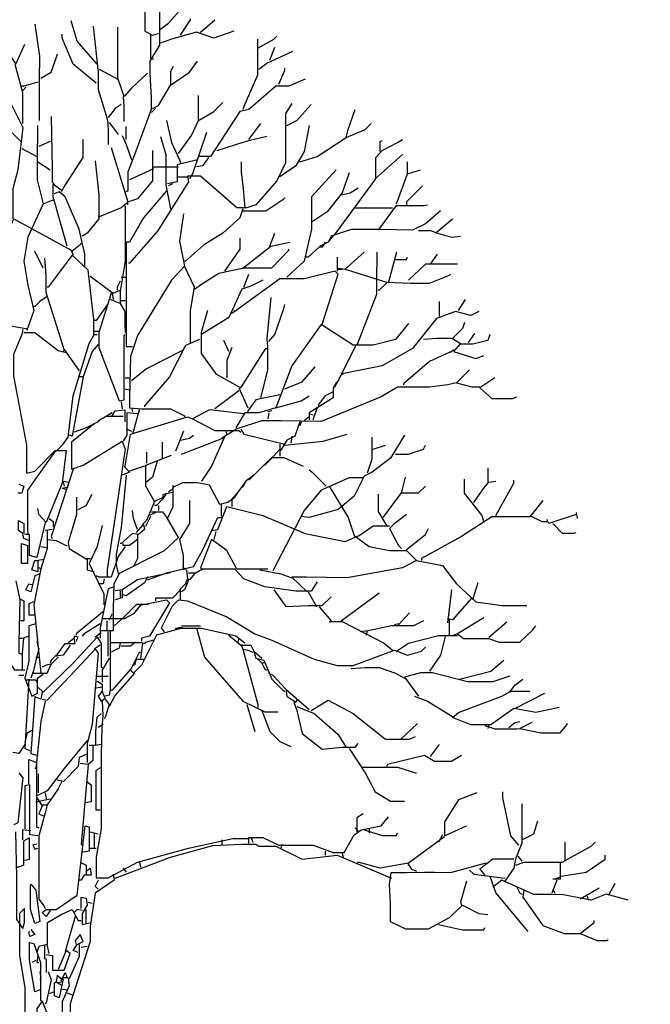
# Model space of a CAD drawing. Header units: metres. Extents: x 184432 to 189351, y 346610 to 348484.
# Tile 22 of 63: x 188943.07 to 188948.35, y 348433.98 to 348442.22. Entities that reach past the tile are written whole.
import ezdxf

# ---------------------------------------------------------------- set-up
doc = ezdxf.new("R2010")
doc.units = ezdxf.units.M
doc.header["$PDMODE"] = 35
doc.header["$PDSIZE"] = 0.075
doc.layers.add('B-ME-GR-BOOM-SD', color=90, linetype='Continuous', lineweight=25)
doc.layers.add('X-XX-AL-DETAIL1-M', color=7, linetype='Continuous', lineweight=18)
doc.styles.add('NLCS-ISO-ANNOTATIEF-T18', font='NLCS-ISO.ttf', dxfattribs={"height": 1.8})
doc.dimstyles.new('NLCS-ANNOTATIEF-T18-PIJL_L2_H0', dxfattribs={"dimtxt": 2.5, "dimasz": 1.8, "dimexe": 2, "dimexo": 2, "dimgap": 0.7, "dimtad": 1, "dimzin": 0, "dimdsep": 46, "dimtxsty": 'NLCS-ISO-ANNOTATIEF-T18', "dimcen": 0, "dimdle": 2, "dimclrd": 256, "dimclre": 256, "dimclrt": 10, "dimaunit": 2, "dimadec": 0, "dimazin": 0, "dimtfac": 1, "dimtdec": 3, "dimtofl": 0, "dimtmove": 0, "dimatfit": 3, "dimfxl": 2, "dimfxlon": 1, "dimtfillclr": 256, "dimtolj": 1, "dimtzin": 0, "dimlwd": -1, "dimlwe": -1, "dimarcsym": 0})

# ---------------------------------------------------------------- blocks, each defined once
blk = doc.blocks.new('*D84')
at = {"layer": 'Defpoints', "color": 0, "transparency": 16777216}
for p in [(188917.4566, 348444.8308), (188917.4566, 348426.8231), (188943.2266, 348426.809)]:
    blk.add_point(p, dxfattribs=at)
at = {"layer": 'X-XX-AL-DETAIL1-M', "transparency": 16777216}
for p, q in [((188917.4566, 348443.8308), (188917.4566, 348445.8308)), ((188943.2266, 348443.8308), (188943.2266, 348445.8308)), ((188942.3266, 348444.8308), (188918.3566, 348444.8308))]:
    blk.add_line(p, q, dxfattribs=at)
for points in [[(188918.3566, 348444.9808), (188918.3566, 348444.6808), (188917.4566, 348444.8308)], [(188942.3266, 348444.9808), (188942.3266, 348444.6808), (188943.2266, 348444.8308)]]:
    blk.add_solid(points, dxfattribs=at)
at = {"layer": 'X-XX-AL-DETAIL1-M', "color": 10, "transparency": 16777216, "insert": (188930.3416, 348445.6308), "char_height": 0.9, "attachment_point": 5, "style": 'NLCS-ISO-ANNOTATIEF-T18'}
blk.add_mtext('\\A1;Bos', dxfattribs=at)
blk = doc.blocks.new('*D85')
at = {"layer": 'Defpoints', "color": 0, "transparency": 16777216}
for p in [(188943.2266, 348444.8308), (188948.5367, 348430.9338), (188943.2266, 348426.809)]:
    blk.add_point(p, dxfattribs=at)
at = {"layer": 'X-XX-AL-DETAIL1-M', "transparency": 16777216}
for p, q in [((188943.2266, 348443.8308), (188943.2266, 348445.8308)), ((188948.5367, 348443.8308), (188948.5367, 348445.8308)), ((188947.6367, 348444.8308), (188944.1266, 348444.8308))]:
    blk.add_line(p, q, dxfattribs=at)
for points in [[(188944.1266, 348444.9808), (188944.1266, 348444.6808), (188943.2266, 348444.8308)], [(188947.6367, 348444.9808), (188947.6367, 348444.6808), (188948.5367, 348444.8308)]]:
    blk.add_solid(points, dxfattribs=at)
at = {"layer": 'X-XX-AL-DETAIL1-M', "color": 10, "transparency": 16777216, "insert": (188945.8817, 348445.7658), "char_height": 0.9, "attachment_point": 5, "style": 'NLCS-ISO-ANNOTATIEF-T18'}
blk.add_mtext('\\A1;Ruigte', dxfattribs=at)
blk = doc.blocks.new('SGR-BOOM_S02_D_ZIJ-D')
at = {"flags": 128}
for points in [[(0.9207, 11.2832), (0.9207, 10.9553), (0.9837, 10.9216), (1.0426, 10.9385)], [(1.051, 10.9721), (1.1182, 11.0225), (1.2275, 11.1444), (1.3705, 11.1444), (1.4629, 11.2327)], [(1.0426, 11.1402), (1.0426, 10.8376), (0.9627, 10.703), (0.9606, 10.5937), (0.9721, 10.4004), (0.9721, 10.2995), (0.824, 9.8959), (0.7777, 9.7782), (0.7777, 9.6184), (0.7651, 9.61)], [(0.5213, 10.6778), (0.3531, 10.8712), (0.3027, 11.0394)], [(1.2191, 10.9216), (1.3032, 11.0478), (1.3032, 11.0562)], [(1.3873, 10.9469), (1.505, 11.0478)], [(0, 11.0141), (0.0378, 10.7451), (0.0357, 10.5433), (0.0347, 10.4592), (0.0347, 10.207)], [(0.4877, 10.9973), (0.5297, 10.6106), (0.5297, 10.4676), (0.597, 10.249), (0.6096, 10.1902), (0.6117, 10.1061), (0.6117, 10.0052)], [(0.5381, 10.6358), (0.6936, 10.5517), (0.6936, 10.9889)], [(0.5129, 10.5181), (0.3195, 10.6778), (0.227, 10.8964), (0.227, 10.9301)], [(0.9669, 10.9216), (0.9669, 10.7283), (0.9921, 10.7199)], [(1.6647, 10.9553), (1.4966, 10.8964), (1.3537, 10.9469), (1.1434, 10.888), (1.051, 10.8544)], [(1.8623, 10.888), (1.8623, 10.5853), (1.7488, 10.3247), (1.7404, 10.2995)], [(1.8665, 10.8123), (2.001, 10.888), (2.0263, 10.9132)], [(-0.2943, 10.8712), (-0.1597, 10.6778), (-0.0841, 10.846)], [(1.9674, 10.7115), (2.0095, 10.8207)], [(-0.2859, 10.7115), (-0.2859, 10.619), (-0.227, 10.4004), (-0.1009, 10.1481), (-0.1429, 9.795), (-0.185, 9.6353), (-0.185, 9.383)], [(0.0504, 10.5601), (0.1345, 10.6106), (0.185, 10.7535), (0.185, 10.7619)], [(1.8749, 10.6358), (1.9422, 10.6862), (2.1608, 10.7871)], [(-0.1681, 10.6778), (-0.1051, 10.4424), (-0.1051, 10.1818)], [(0.9837, 10.3079), (1.0341, 10.3331), (1.135, 10.5013), (1.2948, 10.6106), (1.3621, 10.703)], [(1.1392, 10.5013), (1.1392, 10.619), (1.1603, 10.661)], [(2.0431, 10.5097), (2.0935, 10.6274), (2.0935, 10.6442)], [(0.9417, 10.6022), (0.8071, 10.476), (0.7483, 10.4088), (0.6978, 10.5517)], [(2.2617, 10.5517), (2.1272, 10.4929), (2.0179, 10.4929), (1.7908, 10.2995), (1.7152, 10.2827), (1.4714, 9.9043), (1.3789, 9.9043)], [(0.0252, 10.5265), (-0.0925, 10.4929), (-0.1093, 10.4929)], [(-0.0757, 10.4844), (-0.1009, 10.4592)], [(0.7399, 10.4088), (0.7441, 10.3247), (0.7441, 10.1986)], [(1.3705, 10.207), (1.3705, 10.4172)], [(-0.1177, 10.0304), (-0.2943, 10.207), (-0.3363, 10.3331)], [(0.7231, 10.3415), (0.6726, 10.3079), (0.6138, 10.2322)], [(2.1524, 10.3499), (2.0977, 10.2658), (2.0977, 9.8539), (2.0263, 9.7025), (1.8497, 9.5007), (1.774, 9.4755), (1.69, 9.4755), (1.3873, 9.7404), (1.278, 9.7404), (1.2864, 9.6941), (1.0257, 9.2821), (0.7903, 9.0131), (0.7819, 9.0131)], [(1.0089, 10.3079), (0.9753, 10.2742)], [(1.2023, 9.9295), (1.3116, 10.0809), (1.3705, 10.207), (1.4966, 10.2827), (1.5722, 10.3583)], [(2.1103, 10.1649), (2.1944, 10.207), (2.3121, 10.3415)], [(2.6064, 10.0641), (2.6232, 10.1313), (2.6821, 10.2995)], [(0.1345, 10.2406), (0.1429, 9.8034), (0.1429, 9.6941), (0.1597, 9.6773)], [(0.021, 10.1649), (0.0189, 9.8623), (0.0189, 9.7109), (0.0673, 9.5091), (0.1513, 9.5428)], [(0.6222, 10.1902), (0.6978, 10.0893)], [(0.7651, 10.0472), (0.7651, 10.1565)], [(1.1014, 10.207), (1.1434, 10.022), (1.2107, 9.8791), (1.2191, 9.8539)], [(1.7908, 10.0472), (1.8917, 10.1818)], [(2.2953, 10.1649), (2.2533, 9.9463), (2.186, 9.8286), (2.0515, 9.7362)], [(2.2196, 9.8623), (2.3626, 9.9043), (2.6064, 10.0641), (2.7661, 10.1313), (2.8166, 10.1818)], [(0.7315, 10.0809), (0.7651, 10.0052), (0.8071, 9.8791)], [(1.051, 10.0725), (1.0972, 9.9211), (1.0972, 9.6689), (1.135, 9.4671)], [(1.4377, 10.1061), (1.32, 9.7614), (1.2948, 9.7193)], [(1.9422, 10.0725), (1.7992, 10.0388), (1.7404, 10.022), (1.5302, 9.9548), (1.5218, 9.9548)], [(-0.1093, 9.9716), (0.0168, 9.9043)], [(0.1261, 10.0304), (0.0336, 9.9884)], [(0.3994, 10.0472), (0.3994, 9.8959), (0.2522, 9.6689), (0.2186, 9.61)], [(0.639, 9.98), (0.7735, 9.5344), (0.7735, 9.5007)], [(2.4635, 9.1981), (2.4887, 9.2317), (2.5139, 9.2569), (2.8544, 9.7193), (2.8544, 9.8959), (2.9091, 9.9548), (3.0352, 10.022), (3.0772, 10.0472)], [(2.8923, 9.9463), (2.8923, 10.0304), (2.9091, 10.0388)], [(0.9837, 9.9548), (0.9837, 9.7025), (0.8576, 9.5512), (0.7819, 9.526), (0.7735, 9.5344)], [(1.4545, 9.8959), (1.4041, 9.8286), (1.3537, 9.8202)], [(2.8502, 9.7193), (3.0772, 9.9211)], [(0.0252, 9.8623), (0.1261, 9.795)], [(0.5045, 9.8707), (0.5339, 9.5848), (0.5339, 9.383), (0.4372, 9.2653), (0.3952, 9.2401)], [(0.9921, 9.8034), (0.7903, 9.7109)], [(0.9921, 9.8202), (1.2023, 9.8202)], [(1.3621, 9.8791), (1.1897, 9.837), (1.1897, 9.6941), (1.1098, 9.6773)], [(1.7614, 9.4755), (1.7467, 9.6353), (1.7309, 9.7782), (1.7309, 9.8623)], [(3.1193, 9.7614), (3.1193, 9.8623)], [(1.278, 9.732), (1.1939, 9.732)], [(2.5223, 9.795), (2.3163, 9.568), (2.3163, 9.299), (2.2533, 9.0299), (2.1103, 8.8954)], [(2.6316, 9.7698), (2.5728, 9.6016), (2.4467, 9.4419), (2.3205, 9.3578)], [(3.0268, 9.5091), (3.1193, 9.7614), (3.2286, 9.795)], [(0.269, 9.156), (0.1513, 9.568), (0.1513, 9.6773), (0.2186, 9.6269)], [(1.1519, 9.6773), (1.1182, 9.6605)], [(2.5643, 9.5848), (2.64, 9.6016), (2.7073, 9.6437)], [(3.2454, 9.6605), (3.1109, 9.526), (3.1109, 9.5007)], [(0.4162, 8.9879), (0.4162, 9.0888), (0.3699, 9.299), (0.2522, 9.568), (0.2018, 9.61), (0.1597, 9.5932)], [(1.1014, 9.6184), (0.908, 9.3914), (0.7903, 9.1897), (0.7651, 9.1897)], [(1.7404, 9.4503), (1.9338, 9.4503), (2.0851, 9.5512), (2.0935, 9.5596)], [(0.0673, 9.5091), (-0.0589, 9.2317), (-0.0925, 9.0299), (-0.0589, 8.8281), (-0.0084, 8.6179), (-0.0673, 8.4498)], [(0.7819, 9.526), (0.7231, 9.4755), (0.5381, 9.3998), (0.5297, 9.3998)], [(0.7567, 9.4923), (0.7567, 9.0299), (0.7147, 8.7777), (0.7147, 8.6768), (0.6306, 8.7104)], [(2.6821, 9.4755), (2.9932, 9.4755)], [(2.8839, 9.299), (3.0268, 9.4965), (3.2538, 9.4965), (3.2874, 9.5007)], [(1.2443, 9.4251), (1.2107, 9.1981), (1.2528, 8.9879)], [(1.7404, 9.4671), (1.7152, 9.3914), (1.5722, 9.2653), (1.4125, 9.1644), (1.2612, 9.0299), (1.2528, 9.0299)], [(3.3967, 9.4503), (3.2706, 9.341), (3.1613, 9.2905), (2.8923, 9.2947), (2.6484, 9.2947), (2.4803, 9.2401), (2.4551, 9.1897), (2.3878, 9.156), (2.2869, 9.0635), (2.2701, 9.0635)], [(-0.3153, 8.7356), (-0.3153, 9.0719), (-0.1766, 9.383), (0.3027, 9.1224), (0.3195, 9.0804)], [(3.3631, 9.2737), (3.4976, 9.383)], [(1.9674, 9.156), (2.0095, 9.2653)], [(3.2118, 9.2863), (3.3126, 9.2863), (3.3715, 9.2653), (3.4892, 9.2317), (3.5649, 9.2401)], [(0.3952, 9.1812), (0.3111, 9.114)], [(0.7651, 9.1897), (0.7651, 8.5927), (0.7651, 8.3152), (0.8156, 8.3152)], [(1.5891, 8.9458), (1.7194, 9.1308), (1.7194, 9.2233)], [(1.7404, 8.971), (1.9758, 9.156), (2.1356, 9.1897)], [(2.4298, 9.1897), (2.4046, 9.1476), (2.3878, 9.1476)], [(0.0673, 8.971), (0, 9.114)], [(0.4919, 8.4161), (0.4919, 8.5423), (0.4456, 8.9542), (0.3111, 9.0804), (0.1093, 8.8113), (0.1009, 8.8113)], [(1.3368, 8.7945), (1.3957, 8.8365), (1.5386, 8.929), (1.7488, 8.9753), (1.9842, 8.9753), (2.1272, 9.1224), (2.1272, 9.1308)], [(2.5307, 9.0635), (2.5307, 8.9458)], [(2.7577, 9.1056), (2.598, 8.9626), (2.9427, 8.8533), (3.1445, 8.8449), (3.3042, 8.8449), (3.4724, 8.9122), (3.4808, 8.9206)], [(2.8628, 9.1056), (2.8607, 8.8533), (2.8607, 8.7524), (2.6989, 8.3321)], [(3.0268, 9.1056), (2.9595, 8.8533)], [(3.0184, 9.0425), (3.1109, 9.0425), (3.1193, 9.0635)], [(3.3126, 9.0047), (3.3715, 9.0888)], [(0.0799, 9.0551), (0.0904, 8.9122), (0.0904, 8.7693), (0.2102, 8.3909), (0.2438, 8.2816), (0.2354, 8.2732)], [(1.3032, 8.3489), (1.3032, 8.6179), (1.3368, 8.8113), (1.2528, 8.9879), (1.1434, 8.8702), (0.8576, 8.4077), (0.7987, 8.2312), (0.7903, 7.8865), (0.7903, 7.8024), (0.8912, 7.794), (1.135, 7.794), (1.2528, 7.7351), (1.2528, 7.7267)], [(3.5397, 9.0047), (3.2706, 9.0047), (3.1277, 8.8702)], [(0.4624, 8.9038), (0.6558, 8.7609), (0.7147, 8.7861)], [(2.4046, 8.5002), (2.5391, 8.9206), (2.5139, 8.9458), (2.2533, 8.8828), (2.0515, 8.8828), (1.6731, 8.6095), (1.6647, 8.6179)], [(1.7488, 8.8113), (1.7908, 8.9206)], [(2.5391, 8.971), (2.598, 8.9626)], [(2.5391, 8.9626), (2.5728, 8.9626)], [(0.7147, 8.8617), (0.6894, 8.8113), (0.6894, 8.7861)], [(0.7231, 8.8954), (0.7651, 8.8954)], [(1.9086, 8.8702), (1.8077, 8.8197), (1.732, 8.7945), (1.6227, 8.5591), (1.3957, 8.4161)], [(2.9427, 8.8449), (2.8839, 8.7861), (2.8755, 8.7861)], [(0.1009, 8.7356), (0.042, 8.6936), (0, 8.6516), (-0.0084, 8.6516)], [(0.639, 8.7609), (0.5381, 8.4414), (0.4961, 8.4414)], [(0.6474, 8.7609), (0.6558, 8.7104)], [(-0.3111, 8.7188), (-0.269, 8.5002), (-0.0757, 8.4666), (-0.0673, 8.4666)], [(0.6138, 8.6768), (0.5129, 8.5338), (0.4961, 8.5338)], [(0.7147, 8.6768), (0.7525, 8.6095), (0.7525, 8.5002), (0.7567, 8.433)], [(0.7231, 8.702), (0.7567, 8.702)], [(1.9758, 8.7272), (1.9422, 8.3825), (1.9464, 8.3152), (1.9464, 8.1219), (1.8917, 7.8949), (1.8917, 7.8865)], [(1.959, 8.3573), (2.0095, 8.4161), (2.0851, 8.6347), (2.0935, 8.6684)], [(3.3883, 8.5675), (3.3883, 8.6936)], [(3.5481, 8.6179), (3.6069, 8.7104)], [(1.4461, 8.6179), (1.3915, 8.433), (1.3915, 8.2564), (1.5134, 8.0882), (1.7236, 7.9705), (1.9338, 8.2984), (1.9422, 8.2984)], [(1.6731, 8.6095), (1.6479, 8.5927)], [(3.7162, 8.6095), (3.649, 8.5759), (3.5228, 8.6095), (3.3631, 8.5507), (3.1613, 8.2984), (2.9091, 8.1555), (2.5728, 8.0882), (2.5643, 8.0966)], [(3.1277, 8.5086), (3.0184, 8.3741), (2.8334, 8.3279), (2.6652, 8.3279), (2.3962, 8.5002), (2.1524, 8.1555), (2.0179, 7.8024), (1.8749, 7.7603), (1.7572, 7.7603), (1.6815, 7.6342)], [(3.5985, 8.517), (3.5817, 8.4666), (3.4976, 8.3825), (3.5649, 8.3405), (3.506, 8.2732), (3.691, 8.2144), (3.7583, 8.2396)], [(-0.1009, 8.4582), (-0.1093, 8.4161), (-0.1808, 8.248), (-0.1808, 8.0714), (-0.0715, 7.4913), (-0.0715, 7.2559), (0, 7.2727), (0.1681, 7.445), (0.2606, 7.445), (0.227, 7.1718), (0.0925, 6.8439), (0.0336, 6.9112), (0.0252, 6.9616)], [(-0.0925, 8.433), (0, 8.433), (0.1934, 8.2816), (0.2606, 8.2648)], [(0.1766, 7.4408), (0.2354, 7.4997), (0.2774, 7.5586), (0.3195, 7.9033), (0.454, 8.3405), (0.4961, 8.4161), (0.5213, 8.4161)], [(0.5339, 8.4414), (0.5339, 8.3068), (0.7062, 7.8612), (0.7483, 7.8696), (0.7483, 8.4077), (0.7567, 8.4161)], [(3.8087, 8.4161), (3.7919, 8.3657), (3.6658, 8.3363), (3.5649, 8.3363)], [(3.6321, 8.3489), (3.6826, 8.4245)], [(0.5297, 8.3321), (0.4792, 8.2732), (0.4036, 8.063), (0.3699, 8.063)], [(1.3789, 8.3741), (1.2612, 8.3237), (1.1266, 8.063), (0.9164, 7.8192), (0.9164, 7.8108)], [(1.6227, 8.2732), (1.5807, 8.3657)], [(2.6905, 8.3321), (2.5559, 8.063), (2.5055, 7.9705)], [(3.2538, 8.3783), (3.3631, 8.3846), (3.4976, 8.3846)], [(0.2438, 8.29), (0.3699, 8.1135)], [(1.2359, 8.2816), (0.9333, 8.1303), (0.8071, 8.0294)], [(1.6479, 8.3068), (1.6059, 8.1975), (1.6059, 8.0546)], [(3.506, 8.2816), (3.3042, 8.1891), (3.0856, 8.0042), (3.0856, 7.9958)], [(3.506, 8.29), (3.4808, 8.2648)], [(2.0935, 7.9621), (2.2365, 8.021), (2.3458, 8.1471)], [(2.5812, 8.0882), (2.5559, 8.0714)], [(3.6406, 8.1219), (3.5312, 8.0126), (3.6574, 7.9789), (3.7246, 7.9789)], [(0.4036, 8.063), (0.3111, 7.567), (0.2859, 7.5754)], [(0.7567, 8.0546), (0.7987, 8.0546)], [(3.5312, 8.0126), (3.4556, 7.9958), (3.3042, 7.9747), (3.0352, 7.9747), (2.9007, 7.8949), (2.3962, 7.6889), (2.0599, 7.6952), (1.9001, 7.6952), (1.69, 7.6258), (1.5638, 7.5501)], [(2.5475, 8.0378), (2.5223, 8.0126), (2.4971, 7.9705), (2.4971, 7.8865), (2.3626, 7.8024), (2.2953, 7.7603), (2.2953, 7.7015)], [(3.8507, 8.0546), (3.7246, 7.9705), (3.8255, 7.8822), (4.0021, 7.8822), (4.0357, 7.8949)], [(0.7567, 7.9621), (0.7903, 7.9537)], [(1.7068, 7.9453), (1.505, 7.794)], [(1.7068, 7.9705), (1.7824, 7.8024)], [(2.0515, 7.9117), (1.8497, 7.8696), (1.7824, 7.7772), (1.7824, 7.7687)], [(2.4971, 7.9369), (2.4298, 7.9033), (2.371, 7.8276), (2.3794, 7.8108)], [(0.7231, 7.8528), (0.7315, 7.794)], [(2.0179, 7.8024), (2.2281, 7.8612), (2.2953, 7.9033)], [(0.6474, 7.7603), (0.5633, 7.7099)], [(0.6474, 7.7351), (0.6726, 7.7772), (0.7525, 7.7856), (0.7525, 7.6847)], [(0.8576, 7.7519), (0.7693, 7.7603), (0.7693, 7.5754), (0.7399, 7.5249)], [(0.8071, 7.8024), (0.8156, 7.7687)], [(0.8744, 7.794), (0.8156, 7.5838)], [(1.7488, 7.7519), (1.4629, 7.7856), (1.32, 7.7099), (1.505, 7.6132), (1.7068, 7.6132), (1.7236, 7.6006)], [(1.9842, 7.7772), (1.9506, 7.7687)], [(1.959, 7.7603), (1.9506, 7.7099)], [(2.2953, 7.7519), (2.3289, 7.7435)], [(2.3626, 7.8024), (2.3289, 7.7099), (2.3289, 7.7015)], [(0.4961, 7.6679), (0.3069, 7.5165), (0.3069, 7.2895), (0.4036, 7.3231), (0.7315, 7.5249), (0.7567, 7.4577), (0.6054, 6.4487), (0.6054, 6.3899)], [(0.5549, 7.7099), (0.5297, 7.6847), (0.4288, 7.6342), (0.3279, 7.6006)], [(0.7399, 7.7309), (0.597, 7.7309), (0.5297, 7.6931), (0.5297, 7.6847)], [(0.7567, 7.3147), (0.7987, 7.5838), (1.278, 7.7267), (1.32, 7.7099)], [(2.2196, 7.6847), (2.1776, 7.567), (2.1103, 7.5333), (2.0599, 7.4493), (2.0515, 7.4493)], [(2.2281, 7.6847), (2.2196, 7.651)], [(2.2953, 7.7267), (2.2533, 7.6931)], [(0.7651, 7.6258), (0.8071, 7.609)], [(1.2443, 7.609), (1.1771, 7.4408)], [(1.5975, 7.609), (1.6059, 7.5754)], [(1.7236, 7.6258), (1.7488, 7.5838), (2.0935, 7.4997)], [(2.0935, 7.4913), (2.413, 7.5249), (2.6148, 7.5838)], [(1.0678, 7.382), (1.0678, 7.5165)], [(1.2191, 7.5333), (1.2948, 7.5501), (1.3284, 7.5754)], [(1.2275, 7.4156), (1.5722, 7.5501), (1.5807, 7.5417)], [(1.5891, 7.567), (1.4798, 7.3147), (1.3957, 7.1886)], [(2.0515, 7.4997), (2.0515, 7.3988)], [(2.1524, 7.567), (2.144, 7.5081)], [(3.094, 7.5754), (2.9763, 7.382), (2.825, 7.2643), (2.7577, 7.2307), (2.6737, 7.0625), (2.5391, 6.9532), (2.2953, 6.8859), (2.2281, 6.8943)], [(2.8208, 7.5586), (2.8208, 7.3736), (2.783, 7.2559)], [(0.1681, 7.4408), (0.1261, 7.382), (-0.0631, 7.1129), (-0.0631, 6.7934), (-0.0589, 6.743)], [(0.9375, 7.34), (0.9375, 7.4324)], [(2.0515, 7.4577), (1.9758, 7.3736), (1.9254, 7.3231), (1.917, 7.3231)], [(2.8334, 7.4577), (2.9343, 7.4913)], [(3.0184, 7.4156), (3.1277, 7.4156), (3.2538, 7.4577), (3.2706, 7.4913)], [(1.0594, 7.0457), (1.0005, 7.0205), (0.9291, 7.1466), (0.9291, 7.3231), (1.1434, 7.4072)], [(1.0257, 7.3652), (0.9837, 7.2222), (0.9333, 7.1802)], [(1.7908, 7.197), (1.917, 7.3231), (1.9842, 7.3862), (2.0851, 7.3862), (2.2449, 7.3147)], [(0.3195, 7.2895), (0.1345, 6.7262), (0.1429, 6.7094)], [(0.7483, 7.3147), (0.7903, 7.2643), (0.7315, 7.2391)], [(0.9164, 7.3147), (0.7903, 7.2727)], [(2.4382, 7.1466), (2.3289, 7.2559), (2.2953, 7.2811)], [(3.7961, 7.1802), (3.7961, 7.2979)], [(0.2354, 7.1886), (0.2859, 7.1802)], [(0.2354, 7.1802), (0.2438, 7.1466)], [(0.7651, 7.2391), (0.7231, 6.8019), (0.681, 6.5748), (0.681, 6.4908), (0.6978, 6.4151), (1.0846, 6.6085), (1.2023, 6.7178), (1.1098, 6.8775), (1.1561, 6.9784), (1.1561, 7.155)], [(1.6984, 7.0961), (1.6647, 7.0457), (1.6143, 7.012), (1.547, 6.9952), (1.4629, 7.155), (1.3621, 7.176), (1.2359, 7.176), (1.1603, 7.1382)], [(1.8329, 7.2391), (1.7656, 7.1886), (1.6984, 7.0961), (1.6479, 7.0373), (1.6479, 6.9784)], [(1.7656, 7.1886), (1.7404, 7.1382), (1.732, 7.1382)], [(2.7493, 7.218), (2.6316, 7.218), (2.3962, 7.1129), (2.2533, 6.9448), (1.9926, 6.4403)], [(3.0688, 7.0877), (3.1025, 7.2222)], [(3.5943, 7.2054), (3.5943, 7.0877), (3.7415, 6.9027), (3.7583, 6.8439)], [(3.6742, 7.012), (3.7583, 7.1298), (3.8003, 7.1802), (3.8591, 7.1886)], [(3.8591, 6.9027), (4.0105, 7.1718), (4.0105, 7.197)], [(-0.1345, 7.1634), (-0.0925, 7.1466), (-0.1093, 7.0877), (-0.1429, 7.0877)], [(0.269, 7.1129), (0.227, 7.1298), (0.269, 7.1382), (0.2774, 7.1382)], [(1.1014, 7.0877), (1.0678, 7.0373), (1.0762, 7.0793), (1.1519, 7.0961)], [(1.1519, 7.1214), (1.1182, 7.0961)], [(2.4635, 7.1466), (2.6232, 6.8859), (2.6737, 6.7346), (2.7998, 6.6421), (2.9679, 6.6085), (3.1109, 6.6085), (3.1949, 6.5244), (3.0772, 6.4655), (2.6148, 6.3815), (2.2701, 6.3857), (2.1524, 6.3857), (2.2785, 6.2638)], [(2.9175, 6.8859), (3.0688, 7.0919), (3.2118, 7.0919), (3.2706, 7.1466)], [(0.3489, 7.0541), (0.3489, 6.9112), (0.2774, 6.6757), (0.2859, 6.6253), (0.4372, 6.5328), (0.4372, 6.4487), (0.4961, 6.4319)], [(0.3615, 6.9532), (0.4288, 6.9868), (0.4792, 7.0793)], [(1.0005, 7.0205), (0.9333, 6.8607), (0.8996, 6.8271)], [(1.0678, 7.0373), (1.0173, 6.9868), (1.0005, 6.9868)], [(1.2948, 7.0289), (1.2948, 6.8355), (1.2107, 6.701), (1.2401, 6.5664), (1.2401, 6.4487)], [(2.8755, 7.0793), (2.8755, 6.9364), (2.9427, 6.8187)], [(4.2543, 7.0289), (4.145, 6.8901), (3.918, 6.8922), (3.8255, 6.8922), (3.5733, 6.7262), (3.237, 6.5412), (3.237, 6.5244)], [(0.8576, 6.785), (0.824, 6.8775), (0.8156, 6.9448)], [(1.0089, 6.928), (0.9585, 6.9027)], [(0.9753, 6.9322), (1.0678, 6.9322), (1.1098, 6.8775)], [(1.0341, 6.9868), (1.0341, 6.9448)], [(1.4798, 6.7766), (1.5302, 6.785), (1.6059, 6.9784), (1.9086, 6.9027), (2.2617, 6.7514), (2.598, 6.6841), (2.7157, 6.7346), (2.8334, 6.8145), (2.9679, 6.8145)], [(1.5596, 6.9952), (1.5596, 6.8943)], [(4.5318, 6.928), (4.5402, 6.8775)], [(-0.0504, 6.6926), (-0.0925, 6.7094), (-0.1009, 6.7514), (-0.1387, 6.7766), (-0.1387, 6.8607), (-0.0925, 6.8355), (-0.0925, 6.7514)], [(0.0841, 6.8439), (0.0168, 6.5496), (-0.0462, 6.5664), (-0.0462, 6.743), (-0.0841, 6.743)], [(0.1177, 6.8775), (0.1513, 6.8523), (0.1513, 6.8103)], [(0.9669, 6.8943), (0.9248, 6.8103)], [(0.9417, 6.3647), (1.1014, 6.4235), (1.3284, 6.474), (1.4041, 6.6085), (1.5302, 6.8859), (1.5638, 6.8859)], [(3.1109, 6.9112), (3.0016, 6.8271), (2.9679, 6.7934), (3.0436, 6.6505), (3.0688, 6.6253)], [(4.145, 6.9027), (4.2459, 6.8523), (4.2879, 6.8523)], [(4.5318, 6.9112), (4.3048, 6.8355), (4.2879, 6.8691)], [(0.1009, 6.7766), (0.1009, 6.6253), (0.0504, 6.4571), (0.0336, 6.4655)], [(0.1429, 6.785), (0.0841, 6.7766)], [(0.5633, 6.8187), (0.5213, 6.6421), (0.454, 6.4992), (0.4792, 6.4487), (0.5759, 6.2469), (0.5759, 6.1545)], [(0.8492, 6.7598), (0.908, 6.8271), (0.9164, 6.785), (0.866, 6.743), (0.8156, 6.7514), (0.7231, 6.6673), (0.7147, 6.6673)], [(1.5134, 6.7682), (1.4966, 6.701)], [(3.1109, 6.6169), (3.2706, 6.743), (3.2958, 6.7934)], [(4.3384, 6.8355), (4.4141, 6.7556), (4.515, 6.7556), (4.5318, 6.7598)], [(0.1093, 6.701), (0.1766, 6.6926), (0.2606, 6.6505), (0.269, 6.6505)], [(0.8576, 6.701), (0.7903, 6.6505), (0.7399, 6.6505), (0.7399, 6.6673)], [(0.8576, 6.743), (0.8576, 6.5412), (0.824, 6.474)], [(1.9506, 6.4529), (1.69, 6.4529), (1.6059, 6.6085), (1.4798, 6.701), (1.3873, 6.4655), (1.4041, 6.4487)], [(-0.1135, 6.6673), (-0.0631, 6.6505), (-0.0631, 6.4992), (-0.1135, 6.4992), (-0.1135, 6.6673)], [(0.0504, 6.6421), (0.0925, 6.6337)], [(0.7567, 6.6421), (0.6978, 6.558), (0.639, 6.3857), (0.5381, 6.3857), (0.5129, 6.3983)], [(0.0757, 6.5328), (0.0252, 6.5244), (0.0252, 6.4319), (-0.0252, 6.4487), (0, 6.5244), (0.0336, 6.5244)], [(0.4288, 6.5412), (0.4624, 6.5412)], [(3.1949, 6.5244), (3.4135, 6.4824), (3.5312, 6.331), (3.691, 6.1797), (3.9096, 6.1503), (4.1198, 6.1503)], [(0.0504, 6.4571), (-0.0084, 6.1545), (0.0504, 5.5827)], [(1.2359, 6.474), (1.2612, 6.4487)], [(1.2696, 6.4487), (1.278, 6.3731), (1.2612, 6.3394)], [(2.3626, 6.3478), (2.3121, 6.268), (2.186, 6.268), (1.9254, 6.3058), (1.7488, 6.3731), (1.6731, 6.4529), (1.4041, 6.4529), (1.3368, 6.4151), (1.2948, 6.3647), (1.278, 6.3731)], [(1.8833, 6.4487), (2.0599, 6.4151), (2.1524, 6.3815)], [(-0.1597, 6.3562), (-0.1261, 6.1965), (-0.1345, 5.8434), (-0.1345, 5.7509), (-0.1093, 5.7425)], [(0.042, 6.4151), (0, 6.3983), (-0.0336, 6.2638), (-0.0757, 6.2806), (-0.0504, 6.331), (-0.0168, 6.3226)], [(0.5801, 6.3731), (0.5717, 6.331), (0.5381, 6.331)], [(0.7062, 6.4151), (0.66, 6.331), (0.6537, 6.1208), (0.6537, 5.9359), (0.5549, 5.9359)], [(1.135, 6.4235), (0.8576, 6.3647), (0.7315, 6.2806), (0.7315, 6.2133), (0.6726, 6.1965)], [(0.9417, 6.3899), (0.9164, 6.3394), (0.7651, 6.2301), (0.7399, 6.2385)], [(1.2864, 6.3647), (1.2528, 6.2806), (1.2275, 6.2638)], [(1.2864, 6.4235), (1.3368, 6.4235)], [(0.6642, 6.3058), (0.6138, 6.289), (0.5465, 5.9611), (0.5465, 5.877)], [(0.7315, 6.2806), (0.6726, 6.2722)], [(0.7147, 6.2722), (0.7147, 6.2133)], [(1.2191, 6.1965), (1.2191, 6.2806), (1.1519, 6.2091), (1.0089, 6.2091), (1.0089, 6.1881)], [(1.2107, 6.2806), (1.2696, 6.3394), (1.278, 6.331)], [(2.001, 6.2806), (2.1019, 6.1418), (2.2869, 6.1482), (2.4046, 6.1482), (2.4803, 6.2217)], [(2.2869, 6.2638), (2.3542, 6.1461), (2.3542, 6.1376)], [(3.4892, 6.2806), (3.4556, 6.0031)], [(3.7078, 6.3394), (3.6658, 6.2049), (3.6658, 6.1965)], [(-0.1261, 6.2049), (-0.0925, 6.1881), (-0.0925, 6.0199), (-0.1177, 6.0199)], [(-0.0084, 6.1797), (-0.0504, 6.1629), (-0.0504, 6.0704), (0, 6.0704)], [(0.8912, 6.1545), (1.1014, 6.1965), (1.1266, 6.1713), (0.9585, 5.8938), (0.8912, 5.877), (0.8912, 5.8518)], [(1.0846, 5.9275), (1.0594, 5.9611), (1.1519, 6.1461), (1.2023, 6.1965), (1.278, 6.1881), (1.6059, 6.0536), (1.8413, 5.9106), (1.9842, 5.8602), (2.3373, 5.7004), (2.5307, 5.6458), (2.6652, 5.6458), (3.01, 5.7761), (3.1193, 5.7341), (3.237, 5.7677), (3.2706, 5.8013)], [(2.5643, 6.0199), (2.8839, 6.2554)], [(3.6574, 6.2133), (3.4976, 6.0283), (3.4556, 6.0368)], [(0.5801, 6.104), (0.3447, 5.9106), (0.3447, 5.9022)], [(0.8912, 6.1629), (0.824, 6.0788), (0.7483, 6.0368), (0.5717, 6.0368)], [(0.9501, 6.1587), (0.8492, 6.1587), (0.7483, 6.0536), (0.6642, 5.9779), (0.6558, 5.9779)], [(2.3794, 6.1376), (2.4803, 6.0199)], [(0.6011, 6.0199), (0.6011, 5.9359)], [(0.6474, 6.0788), (0.6222, 6.0283)], [(2.4635, 6.0157), (2.5728, 6.0157), (2.9259, 5.835), (2.9932, 5.7761)], [(3.2538, 6.0199), (3.1697, 5.9779), (2.9848, 5.9779), (2.7914, 5.9359), (2.7241, 5.9275)], [(3.1361, 6.0872), (3.0436, 5.9863), (3.0436, 5.9779)], [(3.4682, 6.0283), (3.4682, 5.9022)], [(3.7583, 6.0452), (3.5397, 5.9106), (3.506, 5.9022)], [(-0.0841, 5.608), (-0.1681, 5.608), (-0.2859, 5.7929), (-0.4204, 5.9443), (-0.3531, 5.9275), (-0.2354, 5.8266)], [(0.0084, 5.9947), (-0.0504, 5.9779), (-0.0504, 5.6836), (-0.0841, 5.5407), (-0.0252, 5.3894), (0.021, 5.4146), (0.021, 5.5407), (0.0673, 5.5743)], [(0.5465, 5.9947), (0.412, 5.9106), (0.3952, 5.8938)], [(0.6306, 5.9359), (0.6306, 5.4482), (0.6222, 5.3978), (0.5886, 5.3894)], [(1.2107, 5.9527), (1.0173, 5.9022), (0.8912, 5.65), (0.824, 5.5827), (0.7987, 5.608), (0.8744, 5.7593), (0.8828, 5.7593)], [(1.7572, 5.835), (1.6815, 5.8938), (1.3957, 5.9569), (1.1771, 5.9569), (1.1771, 5.9443)], [(1.2359, 5.9611), (1.2023, 5.9611)], [(1.2275, 5.9779), (1.3621, 5.9779), (1.3873, 5.9779)], [(1.3537, 5.9611), (1.4209, 5.7173), (1.7404, 5.3473), (1.9254, 5.259), (2.0347, 5.259)], [(2.783, 5.9359), (2.7746, 5.9022)], [(3.0436, 5.9947), (3.01, 5.9863)], [(3.5397, 5.9106), (3.5901, 5.8728), (3.8003, 5.8728), (3.8844, 5.8434), (4.0609, 5.8434), (4.1702, 5.9443), (4.1955, 5.9779)], [(3.8003, 5.8854), (3.9516, 6.0115)], [(-0.1261, 5.877), (-0.0925, 5.877)], [(-0.0504, 5.8938), (-0.0967, 5.877), (-0.1072, 5.7509), (-0.1072, 5.608)], [(0.0168, 5.8518), (0.0252, 5.8097)], [(0.0252, 5.465), (0.0673, 5.423), (0.3195, 5.6668), (0.5213, 5.8854), (0.5549, 5.835), (0.5549, 5.6332), (0.5717, 5.6248)], [(0.2943, 5.8182), (0.2354, 5.7341), (0.1766, 5.7257), (0.2522, 5.8308), (0.3363, 5.8308), (0.3279, 5.877), (0.2774, 5.835), (0.2774, 5.8266)], [(0.3447, 5.8518), (0.3615, 5.8854), (0.3279, 5.8938), (0.3279, 5.877)], [(0.5549, 5.919), (0.5045, 5.8854)], [(0.6096, 5.9275), (0.6096, 5.7257)], [(0.9921, 5.8602), (0.9333, 5.8434), (0.908, 5.8266)], [(1.6227, 5.9022), (1.7236, 5.8182), (1.8077, 5.8182), (1.8329, 5.7677), (1.8497, 5.7088), (1.917, 5.692), (1.9842, 5.5323), (2.0851, 5.4314), (2.0935, 5.4314)], [(1.7068, 5.877), (1.6984, 5.8434)], [(3.0268, 5.7677), (3.1277, 5.835), (3.3799, 5.898), (3.5397, 5.898)], [(3.4388, 5.9022), (3.3967, 5.7341), (3.3042, 5.5995)], [(0.0336, 5.7929), (-0.0168, 5.5827), (0.1009, 5.5827), (0.1345, 5.6584)], [(0.0589, 5.3641), (0.1009, 5.3557), (0.3868, 5.6584), (0.5045, 5.7845), (0.5297, 5.7509), (0.4792, 5.1539), (0.4372, 4.9942), (0.4372, 4.8344)], [(0.5465, 5.8182), (0.4961, 5.7845)], [(0.639, 5.8392), (0.8996, 5.8392), (0.8912, 5.7677), (0.8828, 5.7088)], [(0.7147, 5.835), (0.7062, 5.7929), (0.639, 5.7593)], [(0.8408, 5.8434), (0.7987, 5.8097), (0.7231, 5.8097)], [(1.7236, 5.8266), (1.7404, 5.7845), (1.7824, 5.7761), (1.8245, 5.7593)], [(1.7404, 5.7845), (1.8665, 5.3221), (1.8665, 5.2969)], [(1.8329, 5.7677), (1.9001, 5.7088)], [(0.0084, 5.7173), (0.042, 5.7173)], [(0.1934, 5.7173), (0.1345, 5.6584), (0.0925, 5.65), (0.0589, 5.6332)], [(0.1766, 5.7341), (0.1345, 5.692), (0.1261, 5.6668)], [(0.6222, 5.7088), (0.5633, 5.608), (0.5633, 5.5071)], [(0.8492, 5.7088), (0.8324, 5.65), (0.8156, 5.65)], [(0.8576, 5.7004), (0.908, 5.7004)], [(1.8665, 5.7004), (1.9001, 5.6668), (1.9254, 5.6752)], [(3.5565, 5.5323), (3.8171, 5.5995), (3.9264, 5.692)], [(0.7987, 5.6164), (0.6474, 5.4398), (0.6306, 5.4398)], [(1.9001, 5.6668), (1.9254, 5.6164), (1.9422, 5.608)], [(1.9506, 5.6164), (1.959, 5.5827), (1.9926, 5.5659), (2.1019, 5.4482), (2.1103, 5.3894), (2.186, 5.3389), (2.2028, 5.3641)], [(2.6484, 5.6206), (2.7661, 5.6311), (2.8839, 5.6311), (3.0184, 5.5827), (3.094, 5.5407)], [(-0.1345, 5.5659), (-0.0925, 5.5659)], [(-0.0504, 5.5323), (-0.0841, 4.9522), (-0.042, 4.9353)], [(-0.0757, 5.5281), (0.0084, 5.5281), (0.0168, 5.5071)], [(-0.0168, 5.5911), (-0.0336, 5.5407)], [(0.5213, 5.5575), (0.6138, 5.5575)], [(0.8324, 5.5827), (0.6726, 5.3978), (0.6222, 5.3053)], [(3.9769, 5.5575), (3.8339, 5.5113), (3.6237, 5.5113), (3.3295, 5.5869), (3.2286, 5.5869), (3.094, 5.5491), (3.2118, 5.3894)], [(3.9769, 5.423), (4.0189, 5.4818), (4.0862, 5.5323)], [(0.5633, 5.465), (0.5129, 5.4566)], [(0.5213, 5.5155), (0.5633, 5.4902), (0.5633, 5.4314)], [(2.1019, 5.4482), (2.2953, 5.2801)], [(0, 5.3894), (-0.0336, 4.9101), (0.0252, 4.8933)], [(0.0589, 5.423), (0.0504, 5.3641), (0.0084, 5.3809)], [(0.5633, 5.4314), (0.5297, 5.3894), (0.5549, 5.3473), (0.5886, 5.3725), (0.5633, 5.4314)], [(0.5886, 5.3641), (0.6222, 5.3221), (0.5886, 5.2128), (0.5801, 5.2044)], [(2.3121, 5.2716), (2.4551, 5.3557), (2.6652, 5.2464), (2.9343, 5.032), (3.1361, 5.032), (3.1865, 5.053)], [(3.1781, 5.3894), (3.2874, 5.3473), (3.4976, 5.2212)], [(4.3888, 5.2969), (4.1955, 5.2548), (4.0105, 5.2885), (3.8171, 5.1497), (3.649, 5.1497), (3.4976, 5.2128), (3.5481, 5.2548), (3.9096, 5.3894), (3.9853, 5.4314), (4.145, 5.4314)], [(4.0189, 5.2885), (4.2711, 5.4146)], [(0.0841, 5.3473), (0.0504, 5.1792), (0.0084, 4.784), (0, 4.784)], [(0.5633, 5.3473), (0.5675, 5.2296), (0.5612, 5.1287), (0.5539, 4.9017), (0.5539, 4.2795), (0.5129, 4.0441), (0.5129, 3.8718), (0.6138, 3.8718), (0.8576, 4.0021), (1.2864, 4.1198), (1.6563, 4.1997), (1.7824, 4.1997)], [(1.774, 5.3221), (1.8413, 5.0951)], [(2.1692, 5.3389), (2.1944, 5.2716), (2.2365, 5.0783), (2.4046, 4.948), (2.5728, 4.9627), (2.6821, 4.9627), (2.7073, 4.9942)], [(2.1944, 5.3053), (2.3373, 5.2464), (2.5391, 5.0699), (2.6064, 4.9606)], [(0.5549, 5.2464), (0.5171, 5.2128), (0.5066, 5.0951), (0.5066, 4.9858)], [(1.9001, 5.2716), (1.9674, 5.0951), (2.0515, 5.011), (2.144, 4.969)], [(0.5717, 5.1539), (0.5297, 5.1287)], [(3.0604, 5.0278), (3.2033, 5.1623)], [(3.7667, 5.1455), (3.8507, 5.1161), (4.0357, 5.1161), (4.0609, 5.1203)], [(3.8003, 5.1539), (3.7919, 5.1203)], [(3.9685, 5.1287), (4.0189, 5.1708), (4.0609, 5.1792)], [(4.1618, 5.1708), (4.0609, 5.1203), (4.2375, 5.0825), (4.3972, 5.0825), (4.4561, 5.1539), (4.4561, 5.1623)], [(-0.0252, 5.1035), (-0.0673, 5.0783), (-0.0841, 5.0026)], [(-0.0841, 4.9858), (-0.1345, 4.9101), (-0.185, 4.9185)], [(0.4372, 5.0194), (0.2438, 4.784), (0.1009, 4.599), (0.0168, 4.557)], [(0.4834, 4.9774), (0.4834, 4.8513), (0.4456, 4.8176), (0.3783, 4.826)], [(0.5549, 4.9858), (0.5045, 4.9774), (0.454, 4.9774)], [(2.6316, 4.9522), (2.7661, 4.7504), (2.8502, 4.5906), (2.9763, 4.5107), (3.094, 4.5107)], [(3.3126, 4.8849), (3.3883, 4.9858)], [(0.4288, 4.9017), (0.3699, 4.8765), (0.3615, 4.8008), (0.2354, 4.6747)], [(3.5733, 4.8933), (3.4892, 4.8429), (3.3463, 4.8429), (3.2622, 4.8933), (2.9511, 4.8176), (2.9427, 4.8008)], [(-0.0504, 4.6579), (-0.0504, 4.8597), (0.0126, 4.8344), (0.0126, 4.2964), (0.0336, 4.2879)], [(0.4456, 4.8176), (0.3868, 4.1534), (0.3952, 4.145)], [(0.5549, 4.7924), (0.5087, 4.7672), (0.5087, 4.4393), (0.5465, 4.4393)], [(2.7409, 4.7966), (3.0352, 4.7966), (3.1865, 4.7504), (3.1949, 4.7504)], [(-0.1345, 4.7504), (-0.1009, 4.7083), (-0.1429, 4.33), (-0.1766, 4.3132)], [(0.0294, 4.5822), (0.0294, 4.742)], [(0.0252, 4.2207), (-0.042, 4.2291), (-0.042, 4.6495), (-0.0841, 4.6411), (-0.0841, 4.599), (-0.0841, 4.2795)], [(0.185, 4.6915), (0.227, 4.6831), (0.1934, 4.6158), (0.1009, 4.4813), (0.0841, 4.4141), (0.0336, 4.2207), (0.0336, 3.691), (0.0757, 3.6321), (0.0841, 3.6153)], [(0.4372, 4.6747), (0.4708, 4.6495), (0.4708, 4.5065), (0.4204, 4.4981)], [(0.0084, 4.5065), (0.0841, 4.5234), (0.1261, 4.5318)], [(0.0168, 4.5402), (0.0589, 4.4729), (0.0336, 4.4057), (0.0673, 4.3888)], [(0.0841, 4.5822), (0.0925, 4.5318)], [(3.6994, 4.5822), (3.5481, 4.5234), (3.4303, 4.3384), (3.4303, 4.2207), (3.6153, 4.3048)], [(4.0525, 4.145), (3.9853, 4.2207), (3.918, 4.5402), (3.918, 4.5906)], [(0.0589, 4.4813), (0.1009, 4.4813)], [(4.0777, 4.4897), (4.0777, 4.1618), (4.0273, 4.0357), (4.0189, 4.0021), (4.0105, 3.9516), (3.9348, 3.8423)], [(1.7908, 4.1618), (1.7908, 4.2081), (1.9086, 4.2081), (2.0431, 4.145), (2.3289, 4.145), (2.4971, 4.082), (2.5896, 4.082), (2.6737, 4.2291), (2.7325, 4.2711), (2.9007, 4.3048), (2.9595, 4.3804)], [(2.7493, 4.4057), (2.6947, 4.372), (2.6947, 4.2543)], [(0.1261, 3.5985), (0.0925, 3.5481), (0.0589, 3.5817), (0.0925, 3.6069), (0.1766, 3.6069), (0.3531, 3.7246), (0.4204, 4.3048), (0.454, 4.2964), (0.454, 4.0946), (0.4036, 4.0862), (0.3952, 4.0946)], [(2.6821, 4.2879), (2.7073, 4.2627)], [(4.0777, 4.1871), (4.1786, 4.2375), (4.2123, 4.3468)], [(-0.164, 4.2543), (-0.1534, 3.876), (-0.1534, 3.5228), (-0.1009, 3.4472), (-0.0883, 3.4976), (-0.0883, 3.6153), (-0.1303, 3.5733), (-0.1303, 3.2202), (-0.0841, 2.9511), (-0.0841, 2.3962), (-0.0673, 2.3878)], [(-0.0841, 4.0189), (-0.0462, 4.0273), (-0.0462, 4.2039), (-0.0967, 4.1786), (-0.0967, 3.9769), (-0.1345, 3.96), (-0.1513, 3.96)], [(-0.0336, 4.2627), (-0.1051, 4.2711), (-0.1051, 4.1871)], [(0.4624, 4.2543), (0.5297, 4.2375)], [(0.4961, 4.2459), (0.4961, 4.1198)], [(1.8077, 4.2123), (1.8245, 4.1702)], [(3.4303, 4.2123), (3.1277, 3.9937), (2.8923, 3.9516), (2.7073, 4.0021), (2.6989, 3.9937)], [(2.7577, 4.2711), (2.9091, 4.2249), (3.0268, 4.2249), (3.0352, 4.2459)], [(2.7998, 4.2795), (2.7998, 4.2459)], [(3.4135, 4.2291), (3.3799, 4.1702)], [(0.0168, 4.1534), (-0.0168, 4.145), (0, 4.1114), (0.0252, 4.1198)], [(0.4624, 4.1198), (0.5129, 4.1198)], [(0.6726, 3.8676), (1.135, 4.0441), (1.4882, 4.1408), (1.732, 4.1513), (1.8497, 4.1513), (1.8749, 4.1366), (2.0179, 4.1366), (2.2365, 4.0273), (2.5307, 4.0609), (2.9848, 3.8676)], [(1.5638, 4.1871), (1.5638, 4.145)], [(2.0683, 4.1534), (2.0599, 4.1198)], [(4.0273, 3.9769), (4.0946, 4.0021), (4.4141, 4.0021), (4.6579, 4.1366), (4.6915, 4.1702)], [(4.4393, 4.0105), (4.4393, 4.1702)], [(2.4298, 4.0946), (2.4298, 4.0609)], [(2.5728, 4.0778), (2.5812, 4.0441)], [(4.0441, 4.0525), (4.0777, 4.0105)], [(4.4057, 3.8844), (4.6159, 3.918), (4.7756, 4.0273), (4.7756, 4.0609)], [(0.3783, 4.0021), (0.4288, 3.9769), (0.4288, 3.9012)], [(0.8744, 4.0021), (0.8828, 3.96)], [(3.7751, 3.9937), (3.4892, 3.9138), (3.1109, 3.9117), (2.9805, 3.9117), (2.9658, 3.8171), (2.9753, 3.649), (2.9753, 3.506), (3.1025, 3.443), (3.2958, 3.443), (3.4724, 3.5397), (3.5817, 3.6405), (3.7162, 3.5733), (3.7919, 3.5649)], [(3.1193, 3.9937), (3.1529, 3.9432), (3.1949, 3.9264)], [(4.0105, 4.0273), (3.8339, 4.0273), (3.7246, 3.9432), (3.7667, 3.8928)], [(4.3972, 3.9937), (4.3972, 3.8591), (4.3384, 3.8591)], [(0.6558, 3.9012), (0.6642, 3.8507), (0.5045, 3.7414), (0.4624, 3.464), (0.4624, 3.3379), (0.2943, 2.8166), (0.2943, 2.3458), (0.2817, 2.1272), (0.2817, 1.5218), (0.227, 1.1014)], [(0.4288, 3.9264), (0.4624, 3.9516), (0.4708, 3.8928), (0.412, 3.8928), (0.3868, 3.8507), (0.3699, 3.8507)], [(0.7399, 3.9516), (0.7651, 3.918)], [(3.2622, 3.918), (3.3463, 3.918)], [(3.6406, 3.9348), (3.6742, 3.9012), (3.9348, 3.8676)], [(3.8087, 3.8844), (3.8591, 3.7414), (4.1282, 3.4219)], [(4.3972, 3.876), (4.3552, 3.8591)], [(-0.0336, 3.8171), (0.0084, 3.7667), (0.042, 3.506), (0, 3.4892), (-0.0378, 3.6069), (-0.0378, 3.8087), (-0.0336, 3.8171)], [(0.5297, 3.8507), (0.5045, 3.8003), (0.5297, 3.7751)], [(3.6153, 3.8423), (3.5649, 3.6658), (3.5733, 3.6405)], [(4.969, 3.6826), (4.784, 3.733), (4.6579, 3.6826), (4.4225, 3.7288), (4.33, 3.7309), (4.1786, 3.7309), (3.9096, 3.8507), (3.8339, 3.7919)], [(4.0357, 3.7919), (4.0609, 3.7414), (4.0777, 3.733)], [(4.372, 3.8507), (4.33, 3.7414)], [(4.8092, 3.733), (4.8597, 3.8255)], [(0.3868, 3.6153), (0.3868, 3.7078), (0.4288, 3.6994), (0.4372, 3.6405), (0.3952, 3.5733), (0.3952, 3.4808), (0.4708, 3.4976)], [(4.0946, 3.7667), (4.0862, 3.7078), (4.2543, 3.4724), (4.4309, 3.4051), (4.5654, 3.4051), (4.7083, 3.3463), (4.7924, 3.3463), (4.8008, 3.3547)], [(4.3384, 3.7751), (4.3552, 3.7414)], [(4.7251, 3.7835), (4.5654, 3.691)], [(4.6243, 3.7162), (4.6327, 3.6826)], [(0.4456, 3.6658), (0.4792, 3.6574)], [(0.1051, 3.3126), (0.1051, 3.4976), (0.2186, 3.5649), (0.3111, 3.6069), (0.3615, 3.5144), (0.3868, 3.5144)], [(0.3363, 3.5481), (0.2522, 3.2538)], [(0.3952, 3.5985), (0.3531, 3.6069), (0.3279, 3.5817)], [(0.4246, 3.6069), (0.4246, 3.4892)], [(3.3799, 3.4808), (3.5817, 3.4346), (3.7583, 3.4346), (3.7667, 3.4556)], [(4.5654, 3.4051), (4.6831, 3.4976), (4.6831, 3.5144)], [(-0.0336, 3.4388), (0, 3.3967), (-0.042, 3.3799), (-0.0504, 3.4135), (-0.042, 3.4219)], [(0.3615, 3.2454), (0.3195, 3.2622), (0.3531, 3.3126), (0.4036, 3.3379), (0.3783, 3.3967), (0.3363, 3.3463), (0.3447, 3.3126)], [(0.042, 2.9343), (0, 2.9175), (-0.0336, 3.1109), (-0.0462, 3.1865), (-0.0462, 3.3295), (-0.0084, 3.3211), (0.0462, 3.1613), (0.0462, 2.8418)], [(0.1177, 3.237), (0.1009, 3.3126), (0.0336, 3.2958), (0.0168, 3.2454)], [(0.0799, 3.3042), (0.0799, 3.1949)], [(0.3699, 3.3126), (0.3699, 3.2118), (0.2859, 3.0268)], [(0.4372, 3.2958), (0.3868, 3.2874)], [(0.0252, 3.2286), (0.0168, 3.1613), (0.0336, 3.1613)], [(0.0925, 3.2286), (0.1471, 3.2202), (0.1471, 3.0983), (0.2438, 3.0983), (0.2943, 3.237), (0.2606, 3.2622), (0.1934, 3.1025)], [(0.0084, 3.1781), (-0.0252, 3.1613)], [(0.0967, 3.0772), (0.0967, 3.1865), (0.0757, 3.1949)], [(0.042, 3.0856), (0.0504, 3.0268), (0.042, 3.0184)], [(0.1093, 3.0856), (0.1345, 3.0184), (0.0925, 2.825), (0.0841, 2.8166)], [(0.2186, 3.0268), (0.185, 3.052), (0.1766, 3.0016), (0.2186, 2.9763)], [(0.2186, 3.01), (0.2522, 3.0772), (0.269, 3.0352), (0.227, 3.0352)], [(0.2354, 3.0268), (0.2018, 2.867), (0.164, 2.8839), (0.164, 2.9932), (0.1766, 3.0016)], [(0.227, 3.0016), (0.1934, 2.9932)], [(0.2774, 3.0352), (0.2859, 2.9679), (0.227, 2.8334), (0.227, 2.4719), (0.2228, 2.3373), (0.2228, 2.1356), (0.2102, 2.1356)], [(0.1597, 2.9175), (0.1177, 2.9007)], [(0.2186, 2.9427), (0.269, 2.9343)], [(0.269, 2.9091), (0.3111, 2.8923)], [(0.1093, 2.7157), (0.0589, 2.8418), (0.0168, 2.7746), (0.0168, 2.3962), (0.0168, 1.9254), (0.0168, 1.8329), (0.0673, 1.8413)]]:
    blk.add_lwpolyline(points, dxfattribs=at)

msp = doc.modelspace()

# ---------------------------------------------------------------- block references
at = {"layer": 'B-ME-GR-BOOM-SD'}
msp.add_blockref('SGR-BOOM_S02_D_ZIJ-D', (188943.1983, 348431.1712), dxfattribs=at)

# ---------------------------------------------------------------- dimensions: what is measured, and where the dimension line sits
at = {"layer": 'X-XX-AL-DETAIL1-M'}
for base, p1, p2, text, picture, middle in [((188943.2266, 348444.8308), (188948.5367, 348430.9338), (188943.2266, 348426.809), 'Ruigte', '*D85', (188945.8817, 348444.8308)), ((188917.4566, 348444.8308), (188943.2266, 348426.809), (188917.4566, 348426.8231), 'Bos', '*D84', (188930.3416, 348444.8308))]:
    dim = msp.add_linear_dim(base=base, p1=p1, p2=p2, text=text, dimstyle='NLCS-ANNOTATIEF-T18-PIJL_L2_H0', dxfattribs=at)
    dim.commit()
    dim.dimension.update_dxf_attribs({"geometry": picture, "text_midpoint": middle, "dimtype": 160})

doc.saveas('drawing.dxf')
